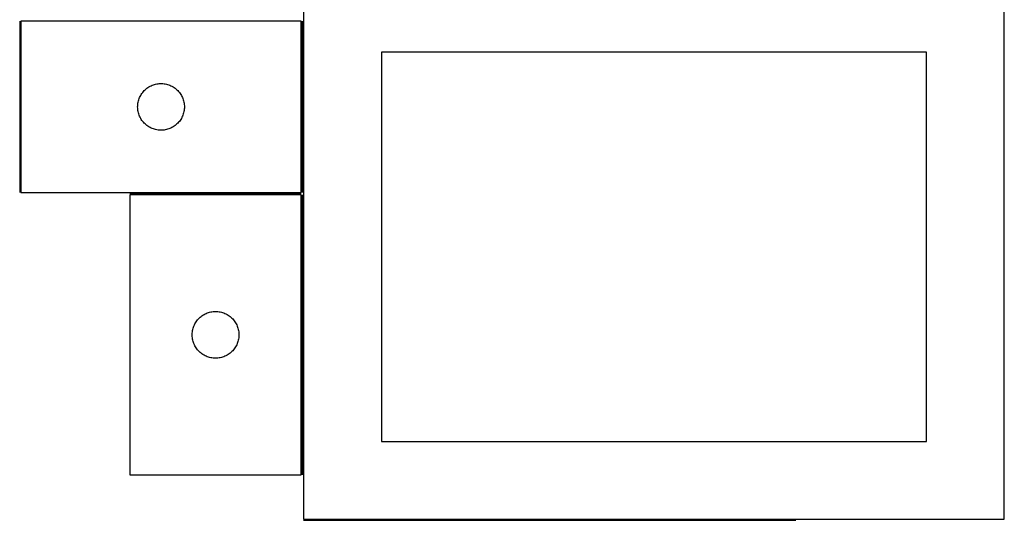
# Model space of a CAD drawing. Header units: millimetres. Extents: x 7 to 1493, y 7 to 2993.
# Tile 9 of 11: x 861 to 1493, y 2115 to 2437. Entities that reach past the tile are written whole.
import ezdxf

# ---------------------------------------------------------------- set-up
doc = ezdxf.new("R2010")
doc.units = ezdxf.units.MM
doc.layers.add('COMMON', color=5, linetype='CONTINUOUS', true_color=0x0000ff)
doc.layers.add('CUT', color=7, linetype='CONTINUOUS', true_color=0x000000)

msp = doc.modelspace()

# ---------------------------------------------------------------- linework, layer by layer
at = {"layer": 'COMMON'}
for p, q in [((861.090912, 2435.546663), (861.090912, 2325.546663)), ((1042.590914, 2325.546663), (1042.590914, 2435.546663)), ((931.840913, 2324.796662), (1041.840913, 2324.796662)), ((1042.590914, 2144.046662), (1042.590914, 2324.046662)), ((1043.340914, 2114.849136), (1359.549609, 2114.849136))]:
    msp.add_line(p, q, dxfattribs=at)
at = {"layer": 'CUT'}
for p, q in [((1043.340914, 2465.599137), (1043.340914, 2115.599137)), ((1493.340914, 2115.599137), (1493.340914, 2465.599137)), ((1041.840913, 2435.546663), (861.840913, 2435.546663)), ((861.840913, 2435.546663), (861.840913, 2325.546663)), ((1041.840913, 2325.546663), (1041.840913, 2435.546663)), ((1443.340914, 2415.599137), (1093.340914, 2415.599137)), ((1093.340914, 2415.599137), (1093.340914, 2165.599137)), ((1443.340914, 2165.599137), (1443.340914, 2415.599137)), ((940.079115, 2389.855805), (940.573934, 2390.448945)), ((940.573934, 2390.448945), (941.09863, 2391.015825)), ((941.09863, 2391.015825), (941.651812, 2391.554943)), ((941.651812, 2391.554943), (942.232015, 2392.064869)), ((942.232015, 2392.064869), (942.837698, 2392.544251)), ((942.837698, 2392.544251), (943.467257, 2392.991818)), ((943.467257, 2392.991818), (944.119021, 2393.406382)), ((944.119021, 2393.406382), (944.791261, 2393.786845)), ((944.791261, 2393.786845), (945.482197, 2394.132197)), ((945.482197, 2394.132197), (946.189994, 2394.441522)), ((946.189994, 2394.441522), (946.912777, 2394.714001)), ((946.912777, 2394.714001), (947.648628, 2394.948911)), ((947.648628, 2394.948911), (948.395596, 2395.145628)), ((948.395596, 2395.145628), (949.151701, 2395.303632)), ((949.151701, 2395.303632), (949.914937, 2395.422503)), ((949.914937, 2395.422503), (950.683281, 2395.501926)), ((950.683281, 2395.501926), (951.454694, 2395.54169)), ((951.454694, 2395.54169), (952.227131, 2395.54169)), ((952.227131, 2395.54169), (952.998544, 2395.501926)), ((952.998544, 2395.501926), (953.766888, 2395.422503)), ((953.766888, 2395.422503), (954.530124, 2395.303632)), ((954.530124, 2395.303632), (955.286229, 2395.145628)), ((955.286229, 2395.145628), (956.033197, 2394.948911)), ((956.033197, 2394.948911), (956.769048, 2394.714001)), ((956.769048, 2394.714001), (957.491831, 2394.441522)), ((957.491831, 2394.441522), (958.199628, 2394.132197)), ((958.199628, 2394.132197), (958.890564, 2393.786845)), ((958.890564, 2393.786845), (959.562805, 2393.406382)), ((959.562805, 2393.406382), (960.214568, 2392.991818)), ((960.214568, 2392.991818), (960.844127, 2392.544251)), ((960.844127, 2392.544251), (961.44981, 2392.064869)), ((961.44981, 2392.064869), (962.030013, 2391.554943)), ((962.030013, 2391.554943), (962.583195, 2391.015825)), ((962.583195, 2391.015825), (963.107892, 2390.448945)), ((963.107892, 2390.448945), (963.60271, 2389.855805)), ((937.019594, 2382.855021), (937.158077, 2383.614944)), ((937.158077, 2383.614944), (937.335497, 2384.36673)), ((937.335497, 2384.36673), (937.551382, 2385.108385)), ((937.551382, 2385.108385), (937.80516, 2385.837944)), ((937.80516, 2385.837944), (938.096159, 2386.553471)), ((938.096159, 2386.553471), (938.423606, 2387.25307)), ((938.423606, 2387.25307), (938.786634, 2387.934884)), ((938.786634, 2387.934884), (939.184279, 2388.597106)), ((939.184279, 2388.597106), (939.615487, 2389.237979)), ((939.615487, 2389.237979), (940.079115, 2389.855805)), ((963.60271, 2389.855805), (964.066338, 2389.237979)), ((964.066338, 2389.237979), (964.497546, 2388.597106)), ((964.497546, 2388.597106), (964.895191, 2387.934884)), ((964.895191, 2387.934884), (965.258219, 2387.25307)), ((965.258219, 2387.25307), (965.585666, 2386.553471)), ((965.585666, 2386.553471), (965.876665, 2385.837944)), ((965.876665, 2385.837944), (966.130443, 2385.108385)), ((966.130443, 2385.108385), (966.346328, 2384.36673)), ((966.346328, 2384.36673), (966.523748, 2383.614944)), ((966.523748, 2383.614944), (966.662231, 2382.855021)), ((936.840913, 2380.546663), (936.860801, 2381.318844)), ((936.860801, 2379.774481), (936.840913, 2380.546663)), ((936.860801, 2381.318844), (936.920414, 2382.088978)), ((936.920414, 2379.004348), (936.860801, 2379.774481)), ((936.920414, 2382.088978), (937.019594, 2382.855021)), ((937.019594, 2378.238304), (936.920414, 2379.004348)), ((937.158077, 2377.478382), (937.019594, 2378.238304)), ((937.335497, 2376.726596), (937.158077, 2377.478382)), ((966.523748, 2377.478382), (966.346328, 2376.726596)), ((966.662231, 2378.238304), (966.523748, 2377.478382)), ((966.662231, 2382.855021), (966.761411, 2382.088978)), ((966.761411, 2379.004348), (966.662231, 2378.238304)), ((966.761411, 2382.088978), (966.821024, 2381.318844)), ((966.821024, 2379.774481), (966.761411, 2379.004348)), ((966.821024, 2381.318844), (966.840913, 2380.546663)), ((966.840913, 2380.546663), (966.821024, 2379.774481)), ((937.551382, 2375.98494), (937.335497, 2376.726596)), ((937.80516, 2375.255381), (937.551382, 2375.98494)), ((938.096159, 2374.539854), (937.80516, 2375.255381)), ((938.423606, 2373.840256), (938.096159, 2374.539854)), ((938.786634, 2373.158442), (938.423606, 2373.840256)), ((939.184279, 2372.49622), (938.786634, 2373.158442)), ((939.615487, 2371.855346), (939.184279, 2372.49622)), ((940.079115, 2371.237521), (939.615487, 2371.855346)), ((940.573934, 2370.644381), (940.079115, 2371.237521)), ((963.60271, 2371.237521), (963.107892, 2370.644381)), ((964.066338, 2371.855346), (963.60271, 2371.237521)), ((964.497546, 2372.49622), (964.066338, 2371.855346)), ((964.895191, 2373.158442), (964.497546, 2372.49622)), ((965.258219, 2373.840256), (964.895191, 2373.158442)), ((965.585666, 2374.539854), (965.258219, 2373.840256)), ((965.876665, 2375.255381), (965.585666, 2374.539854)), ((966.130443, 2375.98494), (965.876665, 2375.255381)), ((966.346328, 2376.726596), (966.130443, 2375.98494)), ((941.09863, 2370.0775), (940.573934, 2370.644381)), ((941.651812, 2369.538382), (941.09863, 2370.0775)), ((942.232015, 2369.028456), (941.651812, 2369.538382)), ((942.837698, 2368.549074), (942.232015, 2369.028456)), ((943.467257, 2368.101508), (942.837698, 2368.549074)), ((944.119021, 2367.686943), (943.467257, 2368.101508)), ((944.791261, 2367.306481), (944.119021, 2367.686943)), ((945.482197, 2366.961129), (944.791261, 2367.306481)), ((946.189994, 2366.651803), (945.482197, 2366.961129)), ((946.912777, 2366.379324), (946.189994, 2366.651803)), ((947.648628, 2366.144415), (946.912777, 2366.379324)), ((948.395596, 2365.947697), (947.648628, 2366.144415)), ((949.151701, 2365.789694), (948.395596, 2365.947697)), ((949.914937, 2365.670823), (949.151701, 2365.789694)), ((950.683281, 2365.5914), (949.914937, 2365.670823)), ((951.454694, 2365.551636), (950.683281, 2365.5914)), ((952.227131, 2365.551636), (951.454694, 2365.551636)), ((952.998544, 2365.5914), (952.227131, 2365.551636)), ((953.766888, 2365.670823), (952.998544, 2365.5914)), ((954.530124, 2365.789694), (953.766888, 2365.670823)), ((955.286229, 2365.947697), (954.530124, 2365.789694)), ((956.033197, 2366.144415), (955.286229, 2365.947697)), ((956.769048, 2366.379324), (956.033197, 2366.144415)), ((957.491831, 2366.651803), (956.769048, 2366.379324)), ((958.199628, 2366.961129), (957.491831, 2366.651803)), ((958.890564, 2367.306481), (958.199628, 2366.961129)), ((959.562805, 2367.686943), (958.890564, 2367.306481)), ((960.214568, 2368.101508), (959.562805, 2367.686943)), ((960.844127, 2368.549074), (960.214568, 2368.101508)), ((961.44981, 2369.028456), (960.844127, 2368.549074)), ((962.030013, 2369.538382), (961.44981, 2369.028456)), ((962.583195, 2370.0775), (962.030013, 2369.538382)), ((963.107892, 2370.644381), (962.583195, 2370.0775)), ((861.840913, 2325.546663), (1041.840913, 2325.546663)), ((1041.840913, 2324.046662), (931.840913, 2324.046662)), ((931.840913, 2324.046662), (931.840913, 2144.046662)), ((1041.840913, 2144.046662), (1041.840913, 2324.046662)), ((975.832632, 2244.235762), (976.37175, 2244.788945)), ((976.37175, 2244.788945), (976.938631, 2245.313641)), ((976.938631, 2245.313641), (977.53177, 2245.808459)), ((977.53177, 2245.808459), (978.149596, 2246.272087)), ((978.149596, 2246.272087), (978.79047, 2246.703295)), ((978.79047, 2246.703295), (979.452692, 2247.10094)), ((979.452692, 2247.10094), (980.134506, 2247.463968)), ((980.134506, 2247.463968), (980.834104, 2247.791415)), ((980.834104, 2247.791415), (981.549631, 2248.082414)), ((981.549631, 2248.082414), (982.27919, 2248.336192)), ((982.27919, 2248.336192), (983.020846, 2248.552078)), ((983.020846, 2248.552078), (983.772632, 2248.729497)), ((983.772632, 2248.729497), (984.532554, 2248.86798)), ((984.532554, 2248.86798), (985.298598, 2248.96716)), ((985.298598, 2248.96716), (986.068731, 2249.026773)), ((986.068731, 2249.026773), (986.840913, 2249.046662)), ((986.840913, 2249.046662), (987.613094, 2249.026773)), ((987.613094, 2249.026773), (988.383228, 2248.96716)), ((988.383228, 2248.96716), (989.149271, 2248.86798)), ((989.149271, 2248.86798), (989.909194, 2248.729497)), ((989.909194, 2248.729497), (990.660979, 2248.552078)), ((990.660979, 2248.552078), (991.402635, 2248.336192)), ((991.402635, 2248.336192), (992.132194, 2248.082414)), ((992.132194, 2248.082414), (992.847721, 2247.791415)), ((992.847721, 2247.791415), (993.547319, 2247.463968)), ((993.547319, 2247.463968), (994.229134, 2247.10094)), ((994.229134, 2247.10094), (994.891355, 2246.703295)), ((994.891355, 2246.703295), (995.532229, 2246.272087)), ((995.532229, 2246.272087), (996.150055, 2245.808459)), ((996.150055, 2245.808459), (996.743194, 2245.313641)), ((996.743194, 2245.313641), (997.310075, 2244.788945)), ((997.310075, 2244.788945), (997.849193, 2244.235762)), ((972.241947, 2237.491978), (972.438664, 2238.238946)), ((972.438664, 2238.238946), (972.673574, 2238.974798)), ((972.673574, 2238.974798), (972.946053, 2239.69758)), ((972.946053, 2239.69758), (973.255379, 2240.405378)), ((973.255379, 2240.405378), (973.600731, 2241.096313)), ((973.600731, 2241.096313), (973.981193, 2241.768554)), ((973.981193, 2241.768554), (974.395757, 2242.420318)), ((974.395757, 2242.420318), (974.843324, 2243.049876)), ((974.843324, 2243.049876), (975.322706, 2243.655559)), ((975.322706, 2243.655559), (975.832632, 2244.235762)), ((997.849193, 2244.235762), (998.359119, 2243.655559)), ((998.359119, 2243.655559), (998.838501, 2243.049876)), ((998.838501, 2243.049876), (999.286068, 2242.420318)), ((999.286068, 2242.420318), (999.700632, 2241.768554)), ((999.700632, 2241.768554), (1000.081095, 2241.096313)), ((1000.081095, 2241.096313), (1000.426446, 2240.405378)), ((1000.426446, 2240.405378), (1000.735772, 2239.69758)), ((1000.735772, 2239.69758), (1001.008251, 2238.974798)), ((1001.008251, 2238.974798), (1001.243161, 2238.238946)), ((1001.243161, 2238.238946), (1001.439878, 2237.491978)), ((971.845886, 2234.43288), (971.88565, 2235.204294)), ((971.845886, 2233.660443), (971.845886, 2234.43288)), ((971.88565, 2232.88903), (971.845886, 2233.660443)), ((971.88565, 2235.204294), (971.965072, 2235.972637)), ((971.965072, 2232.120686), (971.88565, 2232.88903)), ((971.965072, 2235.972637), (972.083943, 2236.735873)), ((972.083943, 2231.35745), (971.965072, 2232.120686)), ((972.083943, 2236.735873), (972.241947, 2237.491978)), ((1001.439878, 2237.491978), (1001.597882, 2236.735873)), ((1001.597882, 2236.735873), (1001.716753, 2235.972637)), ((1001.716753, 2232.120686), (1001.597882, 2231.35745)), ((1001.716753, 2235.972637), (1001.796175, 2235.204294)), ((1001.796175, 2232.88903), (1001.716753, 2232.120686)), ((1001.796175, 2235.204294), (1001.83594, 2234.43288)), ((1001.83594, 2233.660443), (1001.796175, 2232.88903)), ((1001.83594, 2234.43288), (1001.83594, 2233.660443)), ((972.241947, 2230.601346), (972.083943, 2231.35745)), ((972.438664, 2229.854377), (972.241947, 2230.601346)), ((972.673574, 2229.118526), (972.438664, 2229.854377)), ((972.946053, 2228.395743), (972.673574, 2229.118526)), ((973.255379, 2227.687946), (972.946053, 2228.395743)), ((973.600731, 2226.997011), (973.255379, 2227.687946)), ((973.981193, 2226.32477), (973.600731, 2226.997011)), ((974.395757, 2225.673006), (973.981193, 2226.32477)), ((974.843324, 2225.043448), (974.395757, 2225.673006)), ((999.286068, 2225.673006), (998.838501, 2225.043448)), ((999.700632, 2226.32477), (999.286068, 2225.673006)), ((1000.081095, 2226.997011), (999.700632, 2226.32477)), ((1000.426446, 2227.687946), (1000.081095, 2226.997011)), ((1000.735772, 2228.395743), (1000.426446, 2227.687946)), ((1001.008251, 2229.118526), (1000.735772, 2228.395743)), ((1001.243161, 2229.854377), (1001.008251, 2229.118526)), ((1001.439878, 2230.601346), (1001.243161, 2229.854377)), ((1001.597882, 2231.35745), (1001.439878, 2230.601346)), ((975.322706, 2224.437764), (974.843324, 2225.043448)), ((975.832632, 2223.857562), (975.322706, 2224.437764)), ((976.37175, 2223.304379), (975.832632, 2223.857562)), ((976.938631, 2222.779683), (976.37175, 2223.304379)), ((977.53177, 2222.284865), (976.938631, 2222.779683)), ((978.149596, 2221.821237), (977.53177, 2222.284865)), ((978.79047, 2221.390028), (978.149596, 2221.821237)), ((979.452692, 2220.992383), (978.79047, 2221.390028)), ((980.134506, 2220.629356), (979.452692, 2220.992383)), ((980.834104, 2220.301908), (980.134506, 2220.629356)), ((981.549631, 2220.010909), (980.834104, 2220.301908)), ((982.27919, 2219.757131), (981.549631, 2220.010909)), ((983.020846, 2219.541246), (982.27919, 2219.757131)), ((983.772632, 2219.363827), (983.020846, 2219.541246)), ((984.532554, 2219.225343), (983.772632, 2219.363827)), ((985.298598, 2219.126164), (984.532554, 2219.225343)), ((989.149271, 2219.225343), (988.383228, 2219.126164)), ((989.909194, 2219.363827), (989.149271, 2219.225343)), ((990.660979, 2219.541246), (989.909194, 2219.363827)), ((991.402635, 2219.757131), (990.660979, 2219.541246)), ((992.132194, 2220.010909), (991.402635, 2219.757131)), ((992.847721, 2220.301908), (992.132194, 2220.010909)), ((993.547319, 2220.629356), (992.847721, 2220.301908)), ((994.229134, 2220.992383), (993.547319, 2220.629356)), ((994.891355, 2221.390028), (994.229134, 2220.992383)), ((995.532229, 2221.821237), (994.891355, 2221.390028)), ((996.150055, 2222.284865), (995.532229, 2221.821237)), ((996.743194, 2222.779683), (996.150055, 2222.284865)), ((997.310075, 2223.304379), (996.743194, 2222.779683)), ((997.849193, 2223.857562), (997.310075, 2223.304379)), ((998.359119, 2224.437764), (997.849193, 2223.857562)), ((998.838501, 2225.043448), (998.359119, 2224.437764)), ((986.068731, 2219.06655), (985.298598, 2219.126164)), ((986.840913, 2219.046662), (986.068731, 2219.06655)), ((987.613094, 2219.06655), (986.840913, 2219.046662)), ((988.383228, 2219.126164), (987.613094, 2219.06655)), ((1093.340914, 2165.599137), (1443.340914, 2165.599137)), ((931.840913, 2144.046662), (1041.840913, 2144.046662)), ((1043.340914, 2115.599137), (1493.340914, 2115.599137))]:
    msp.add_line(p, q, dxfattribs=at)

doc.saveas('drawing.dxf')
